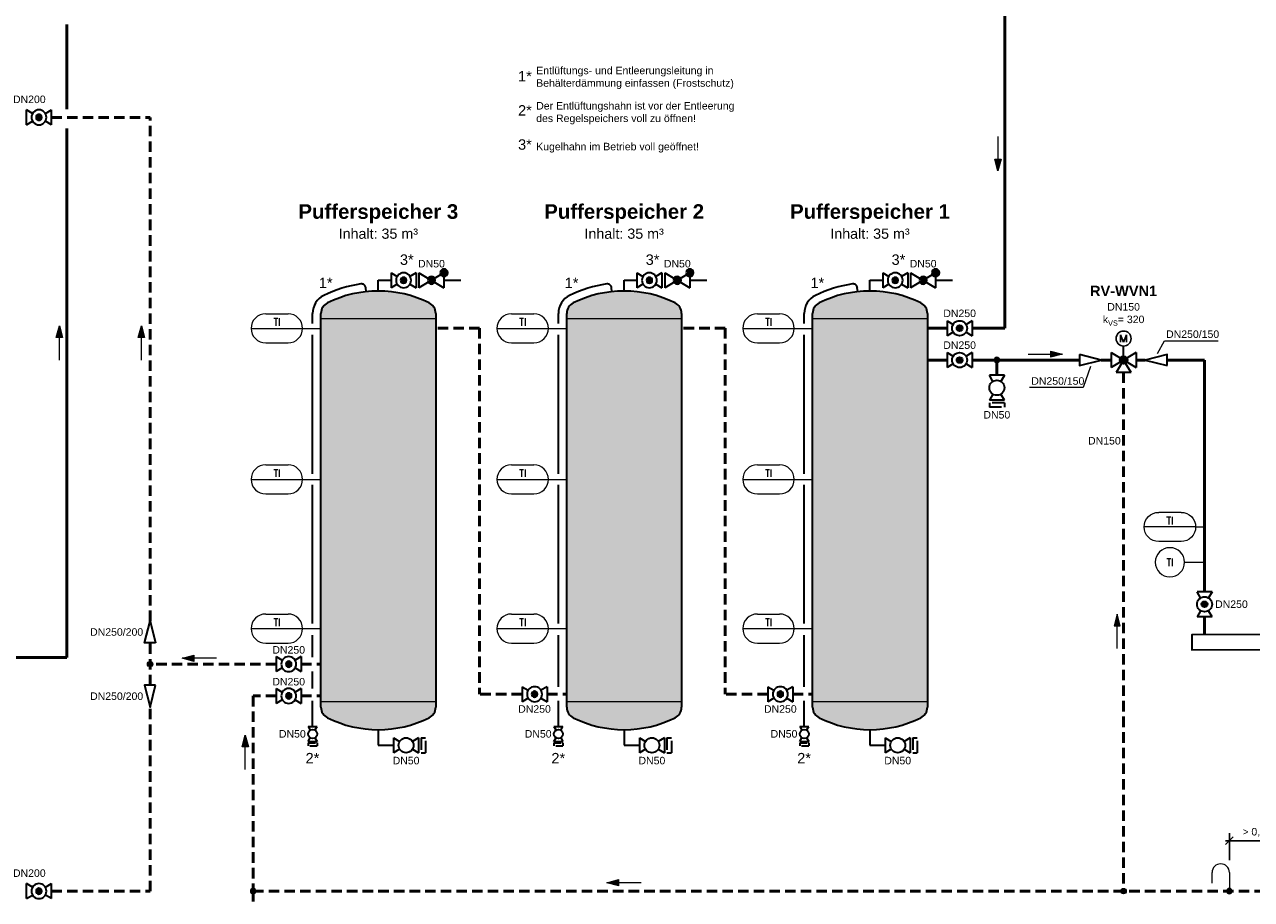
# Model space of a CAD drawing. Header units: millimetres. Extents: x -226 to 2201, y 0 to 1085.
# Tile 21 of 27: x 846 to 1140, y 629 to 839. Entities that reach past the tile are written whole.
import ezdxf
from ezdxf import colors
from ezdxf.entities.mleader import LeaderData, LeaderLine
from ezdxf.enums import TextEntityAlignment as Align
from ezdxf.math import Vec2, Vec3

# ---------------------------------------------------------------- set-up
doc = ezdxf.new("R2010")
doc.units = ezdxf.units.MM
doc.header["$PDMODE"] = 1
doc.linetypes.add('GESTRICHELT2', pattern=[0.375, 0.25, -0.125])
doc.layers.get('0').update_dxf_attribs({"lineweight": 18})
for name, color, linetype, lineweight in [('TGAx_G_KOM_GA-Symbole', 7, 'Continuous', 18), ('TGAx_H_KOM_Armaturen', 7, 'Continuous', 35), ('TGAx_H_KOM_Bauteile', 7, 'Continuous', 35), ('TGAx_H_KOM_Bauteile-Schraff', 9, 'Continuous', 18), ('TGAx_H_LTG_Druckhaltung', 137, 'Continuous', 50), ('TGAx_H_LTG_NT_RL', 164, 'GESTRICHELT2', 50), ('TGAx_H_LTG_NT_VL', 12, 'Continuous', 50), ('TGAx_H_TXT_Beschriftung', 7, 'Continuous', 18), ('TGAx_H_TXT_Dimensionierung', 7, 'Continuous', 18), ('TGAx_K_KOM_Armaturen', 7, 'Continuous', 35), ('TGAx_K_TXT_Beschriftung', 7, 'Continuous', 18)]:
    doc.layers.add(name, color=color, linetype=linetype, lineweight=lineweight)
doc.styles.add('Annotative', font='arial.ttf')
doc.styles.add('Arial', font='arial.ttf')
doc.styles.add('MSR-Arial', font='romans.shx')
doc.dimstyles.new('Annotative', dxfattribs={"dimscale": 0, "dimtxt": 2.5, "dimasz": 2.5, "dimexe": 3, "dimexo": 0, "dimgap": 1.5, "dimtad": 1, "dimdec": 0, "dimdsep": 46, "dimtxsty": 'Annotative', "dimblk": 'OBLIQUE', "dimcen": 0, "dimdle": 3, "dimadec": 0, "dimazin": 0, "dimtfac": 1, "dimtdec": 0, "dimtofl": 0, "dimtmove": 0, "dimatfit": 3, "dimldrblk": 'OBLIQUE', "dimfxl": 3, "dimfxlon": 1, "dimtolj": 1, "dimtzin": 0, "dimarcsym": 0})

# ---------------------------------------------------------------- blocks, each defined once
blk = doc.blocks.new('7.01.05-Absperrkugelhahn')
h = blk.add_hatch(color=256)
h.dxf.hatch_style = 1
h.paths.add_polyline_path([(2.3, 0, 1), (3.7, 0, 1)])
at = {"linetype": 'Continuous'}
for p, q in [((0, 1.8), (1.46, 0.93)), ((0, 1.8), (0, -1.8)), ((6, 1.8), (4.54, 0.93)), ((6, 1.8), (6, -1.8)), ((1.46, -0.93), (0, -1.8)), ((4.54, -0.93), (6, -1.8))]:
    blk.add_line(p, q, dxfattribs=at)
for radius in [1.8, 0.7]:
    blk.add_circle((3, 0), radius, dxfattribs=at)
blk = doc.blocks.new('6.01-Reduzierung')
at = {"flags": 128}
blk.add_lwpolyline([(0, 1.3125), (0, -1.3125), (5.25, 0)], close=True, dxfattribs=at)
blk = doc.blocks.new('Leitungs-Verbindungspkt')
at = {"linetype": 'Continuous', "lineweight": 18}
blk.add_hatch(color=256, dxfattribs=at).paths.add_polyline_path([(0.65, 0, 1), (-0.65, 0, 1)])
blk.add_circle((0, 0), 0.65, dxfattribs=at)
blk = doc.blocks.new('GA_FÜHLER-FERN_SymLang')
for p, q in [((-7.94, 3.5), (-2.6, 3.5)), ((-11.44, 0), (0.9, 0)), ((-7.94, -3.5), (-2.6, -3.5))]:
    blk.add_line(p, q)
for centre, start, end in [((-7.94, 0), 90, 270), ((-2.6, 0), 270, 90)]:
    blk.add_arc(centre, 3.5, start, end)
at = {"style": 'MSR-Arial', "width": 0.9}
for tag, p in [('MESSART', (-5.25, 1.5)), ('WERT', (-5.25, -1.55))]:
    blk.add_attdef(tag, text='', height=1.8, dxfattribs=at).set_placement(p, align=Align.MIDDLE_CENTER)
blk = doc.blocks.new('7.01.04-Absperrhahn allg.')
at = {"linetype": 'Continuous'}
for p, q in [((0, 1.8), (0, -1.8)), ((0, 1.8), (1.46, 0.93)), ((6, 1.8), (4.54, 0.93)), ((6, 1.8), (6, -1.8)), ((1.46, -0.93), (0, -1.8)), ((4.54, -0.93), (6, -1.8))]:
    blk.add_line(p, q, dxfattribs=at)
blk.add_circle((3, 0), 1.8, dxfattribs=at)
blk = doc.blocks.new('5.07-Kupplung allg.')
at = {"linetype": 'Continuous'}
for p, q in [((0, 1.8), (0, -1.1)), ((1.1, 1.1), (1.1, 0)), ((1.1, 0), (1.1, -1.8))]:
    blk.add_line(p, q, dxfattribs=at)
for p, q in [((0, 1.8), (1.1, 1.8)), ((0, -1.8), (1.1, -1.8))]:
    blk.add_line(p, q)
blk = doc.blocks.new('7.04.02-Rückschlagventil')
at = {"linetype": 'Continuous'}
for p, q in [((0, 1.8), (6, -1.8)), ((6, 1.8), (0, -1.8)), ((0, 1.8), (0, -1.8)), ((6, 1.8), (6, -1.8))]:
    blk.add_line(p, q, dxfattribs=at)
for centre, radius in [((0, 1.8), 0.9), ((0, 1.8), 0.8), ((0, 1.8), 0.7), ((0, 1.8), 0.6), ((0, 1.8), 0.5), ((0, 1.8), 0.4), ((0, 1.8), 0.3), ((0, 1.8), 0.2), ((0, 1.8), 0.1), ((3, 0), 0.9), ((3, 0), 0.8), ((3, 0), 0.7), ((3, 0), 0.6), ((3, 0), 0.5), ((3, 0), 0.4), ((3, 0), 0.3), ((3, 0), 0.2), ((3, 0), 0.1)]:
    blk.add_circle(centre, radius, dxfattribs=at)
blk.add_point((3, 0), dxfattribs=at)
blk = doc.blocks.new('4.11-Pfeil-Fliessrichtung')
at = {"linetype": 'Continuous', "lineweight": 18}
blk.add_line((-4.12, 0), (4.12, 0), dxfattribs=at)
at = {"linetype": 'Continuous', "lineweight": 18, "flags": 128}
for points in [[(1.32, 0.75), (4.12, 0), (1.32, -0.75)], [(1.39, 0.66), (3.85, 0), (1.39, -0.66)], [(1.46, 0.57), (3.58, 0), (1.46, -0.57)], [(1.53, 0.48), (3.31, 0), (1.53, -0.48)], [(1.6, 0.39), (3.04, 0), (1.6, -0.39)], [(1.67, 0.3), (2.77, 0), (1.67, -0.3)], [(1.74, 0.21), (2.5, 0), (1.74, -0.21)], [(1.81, 0.11), (2.23, 0), (1.81, -0.11)], [(1.88, 0.02), (1.96, 0), (1.88, -0.02)]]:
    blk.add_lwpolyline(points, close=True, dxfattribs=at)
blk = doc.blocks.new('02.MSR_Fühler m. Fernwirkung_langrund')
for p, q in [((-2.67, 3.5), (2.67, 3.5)), ((-6.17, 0), (6.17, 0)), ((-2.67, -3.5), (2.67, -3.5))]:
    blk.add_line(p, q)
for centre, start, end in [((-2.67, 0), 90, 270), ((2.67, 0), 270, 90)]:
    blk.add_arc(centre, 3.5, start, end)
at = {"style": 'MSR-Arial', "width": 0.9}
for tag, p in [('MESSART', (0.02, 1.5)), ('WERT', (0.02, -1.55))]:
    blk.add_attdef(tag, text='', height=1.8, dxfattribs=at).set_placement(p, align=Align.MIDDLE_CENTER)
blk = doc.blocks.new('02.MSR_Fühler rund')
blk.add_circle((0, 0), 3.5)
at = {"style": 'MSR-Arial', "width": 0.9}
blk.add_attdef('MESSART', text='', height=1.8, dxfattribs=at).set_placement((0, 0), align=Align.MIDDLE_CENTER)
blk = doc.blocks.new('7.01.17-Dreiwegeventil')
at = {"linetype": 'Continuous'}
for p, q in [((-3, 1.8), (3, -1.8)), ((3, 1.8), (-3, -1.8)), ((-3, 1.8), (-3, -1.8)), ((0, 0), (-1.8, -3)), ((1.8, -3), (0, 0)), ((3, 1.8), (3, -1.8)), ((1.8, -3), (-1.8, -3))]:
    blk.add_line(p, q, dxfattribs=at)
for radius in [0.9, 0.8, 0.7, 0.6, 0.5, 0.4, 0.3, 0.2, 0.1]:
    blk.add_circle((0, 0), radius, dxfattribs=at)
blk.add_point((0, 0), dxfattribs=at)
blk = doc.blocks.new('7.05.02-Stellantr. Elektromotor')
at = {"lineweight": 25}
for p, q in [((-0.72, 0.9), (-0.72, -0.9)), ((-0.72, 0.9), (0, -0.9)), ((0, -0.9), (0.72, 0.9)), ((0.72, -0.9), (0.72, 0.9))]:
    blk.add_line(p, q, dxfattribs=at)
blk.add_circle((0, 0), 1.8, dxfattribs=at)
blk = doc.blocks.new('4.16-Leitungs-Verbindungspunkt')
at = {"linetype": 'Continuous', "lineweight": 18}
blk.add_hatch(color=256, dxfattribs=at).paths.add_polyline_path([(0.65, 0, 1), (-0.65, 0, 1)])
blk.add_circle((0, 0), 0.65, dxfattribs=at)
blk = doc.blocks.new('_Oblique')
at = {"color": 0, "linetype": 'ByBlock', "lineweight": -2}
blk.add_line((-0.5, -0.5), (0.5, 0.5), dxfattribs=at)
blk = doc.blocks.new('*D213')
at = {"layer": 'Defpoints', "color": 0, "transparency": 16777216}
for p in [(1149.51, 643.39), (1134.72, 635.76), (1149.51, 635.76)]:
    blk.add_point(p, dxfattribs=at)
at = {"layer": 'TGAx_K_TXT_Beschriftung', "color": 0, "lineweight": -2, "transparency": 16777216}
for p, q in [((1134.72, 638.76), (1134.72, 645.19)), ((1149.51, 638.76), (1149.51, 645.19)), ((1133.82, 643.39), (1150.41, 643.39))]:
    blk.add_line(p, q, dxfattribs=at)
at = {"layer": 'TGAx_K_TXT_Beschriftung', "color": 0, "lineweight": -2, "transparency": 16777216, "xscale": 1.8, "yscale": 1.8, "zscale": 1.8, "rotation": 180}
blk.add_blockref('_Oblique', (1134.72, 643.39), dxfattribs=at)
at = {"layer": 'TGAx_K_TXT_Beschriftung', "color": 0, "lineweight": -2, "transparency": 16777216, "xscale": 1.8, "yscale": 1.8, "zscale": 1.8}
blk.add_blockref('_Oblique', (1149.51, 643.39), dxfattribs=at)
at = {"layer": 'TGAx_K_TXT_Beschriftung', "color": 0, "transparency": 16777216, "insert": (1142.12, 645.37), "char_height": 1.8, "attachment_point": 5, "style": 'Annotative'}
blk.add_mtext('\\A1;{\\fSymbol|b0|i0|c2|p18;\\H0.95833x;>} 0,5 m', dxfattribs=at)

msp = doc.modelspace()

# ---------------------------------------------------------------- hatches: boundary and pattern name
at = {"layer": 'TGAx_H_KOM_Bauteile-Schraff'}
h = msp.add_hatch(color=256, dxfattribs=at)
h.dxf.hatch_style = 1
h.set_gradient(color1=(192, 192, 192), tint=1, name='CYLINDER')
edge = h.paths.add_edge_path()
edge.add_arc((941.7, 769.83), 2.8, 0, 63.6826)
edge.add_arc((930.74, 747.68), 27.51, 63.6826, 116.3174)
edge.add_arc((919.79, 769.83), 2.8, 116.3174, 180)
edge.add_line((916.99, 769.83), (916.99, 675.37))
edge.add_arc((919.79, 675.37), 2.8, 180, 243.6826)
edge.add_arc((930.74, 697.52), 27.51, 243.6826, 296.3174)
edge.add_arc((941.7, 675.37), 2.8, 296.3174, 360)
edge.add_line((944.5, 675.37), (944.5, 769.83))
h = msp.add_hatch(color=256, dxfattribs=at)
h.dxf.hatch_style = 1
h.set_gradient(color1=(192, 192, 192), tint=1, name='CYLINDER')
edge = h.paths.add_edge_path()
edge.add_arc((1000.62, 769.83), 2.8, 0, 63.6826)
edge.add_arc((989.66, 747.68), 27.51, 63.6826, 116.3174)
edge.add_arc((978.71, 769.83), 2.8, 116.3174, 180)
edge.add_line((975.91, 769.83), (975.91, 675.37))
edge.add_arc((978.71, 675.37), 2.8, 180, 243.6826)
edge.add_arc((989.66, 697.52), 27.51, 243.6826, 296.3174)
edge.add_arc((1000.62, 675.37), 2.8, 296.3174, 360)
edge.add_line((1003.42, 675.37), (1003.42, 769.83))
h = msp.add_hatch(color=256, dxfattribs=at)
h.dxf.hatch_style = 1
h.set_gradient(color1=(192, 192, 192), tint=1, name='CYLINDER')
edge = h.paths.add_edge_path()
edge.add_arc((1059.54, 769.83), 2.8, 0, 63.6826)
edge.add_arc((1048.58, 747.68), 27.51, 63.6826, 116.3174)
edge.add_arc((1037.63, 769.83), 2.8, 116.3174, 180)
edge.add_line((1034.83, 769.83), (1034.83, 675.37))
edge.add_arc((1037.63, 675.37), 2.8, 180, 243.6826)
edge.add_arc((1048.58, 697.52), 27.51, 243.6826, 296.3174)
edge.add_arc((1059.54, 675.37), 2.8, 296.3174, 360)
edge.add_line((1062.34, 675.37), (1062.34, 769.83))

# ---------------------------------------------------------------- linework, layer by layer
at = {"layer": 'TGAx_G_KOM_GA-Symbole'}
for p, q in [((912.6, 766.24), (916.99, 766.24)), ((971.52, 766.24), (975.91, 766.24)), ((1030.44, 766.24), (1034.83, 766.24)), ((1126.64, 718.62), (1128.77, 718.62)), ((1123.97, 710.15), (1128.77, 710.15)), ((912.6, 694.24), (916.99, 694.24)), ((971.52, 694.24), (975.91, 694.24)), ((1030.44, 694.24), (1034.83, 694.24))]:
    msp.add_line(p, q, dxfattribs=at)
at = {"layer": 'TGAx_H_KOM_Armaturen'}
msp.add_lwpolyline([(1272.27, 692.86), (1125.71, 692.78), (1125.71, 689.18), (1272.27, 689.26)], close=True, dxfattribs=at)
at = {"layer": 'TGAx_H_KOM_Bauteile'}
for p, q in [((930.74, 775.19), (930.74, 777.76)), ((930.74, 777.76), (933.79, 777.76)), ((989.66, 775.19), (989.66, 777.76)), ((989.66, 777.76), (992.71, 777.76)), ((1048.58, 775.19), (1048.58, 777.76)), ((1048.58, 777.76), (1051.63, 777.76)), ((927.82, 775.03), (927.71, 776.01)), ((986.74, 775.03), (986.63, 776.01)), ((1045.66, 775.03), (1045.55, 776.01)), ((914.99, 767.43), (914.99, 769.83)), ((916.99, 675.37), (916.99, 769.83)), ((944.5, 769.83), (944.5, 675.37)), ((973.91, 767.43), (973.91, 769.83)), ((975.91, 675.37), (975.91, 769.83)), ((1003.42, 769.83), (1003.42, 675.37)), ((1032.83, 767.43), (1032.83, 769.83)), ((1034.83, 675.37), (1034.83, 769.83)), ((1062.34, 769.83), (1062.34, 675.37)), ((914.99, 731.33), (914.99, 764.65)), ((914.99, 695.43), (914.99, 728.69)), ((914.99, 687.43), (914.99, 692.66)), ((973.91, 680.32), (973.91, 692.66)), ((1032.83, 680.32), (1032.83, 692.66)), ((914.99, 679.9), (914.99, 683.93)), ((914.99, 670.79), (914.99, 676.9)), ((973.91, 670.79), (973.91, 676.9)), ((1032.83, 670.79), (1032.83, 676.9)), ((930.74, 670.01), (930.74, 666.26)), ((989.66, 670.01), (989.66, 666.26)), ((1048.58, 670.01), (1048.58, 666.26)), ((930.74, 666.26), (934.39, 666.26)), ((989.66, 666.26), (993.31, 666.26)), ((1048.58, 666.26), (1052.23, 666.26))]:
    msp.add_line(p, q, dxfattribs=at)
at = {"layer": 'TGAx_H_KOM_Bauteile', "lineweight": 18}
for p, q in [((944.5, 768.49), (916.99, 768.49)), ((1003.42, 768.49), (975.91, 768.49)), ((1062.34, 768.49), (1034.83, 768.49)), ((944.5, 676.7), (916.99, 676.7)), ((1003.42, 676.7), (975.91, 676.7)), ((1062.34, 676.7), (1034.83, 676.7))]:
    msp.add_line(p, q, dxfattribs=at)
at = {"layer": 'TGAx_H_KOM_Bauteile'}
for centre, radius, start, end in [((930.74, 747.68), 29.51, 98.123, 116.3174), ((926.72, 775.9), 1, 6.1129, 98.123), ((989.66, 747.68), 29.51, 98.123, 116.3174), ((985.64, 775.9), 1, 6.1129, 98.123), ((1048.58, 747.68), 29.51, 98.123, 116.3174), ((1044.56, 775.9), 1, 6.1129, 98.123), ((919.79, 769.83), 4.8, 116.3174, 180), ((930.74, 747.68), 27.51, 63.6826, 116.3174), ((978.71, 769.83), 4.8, 116.3174, 180), ((989.66, 747.68), 27.51, 63.6826, 116.3174), ((1037.63, 769.83), 4.8, 116.3174, 180), ((1048.58, 747.68), 27.51, 63.6826, 116.3174), ((919.79, 769.83), 2.8, 116.3174, 180), ((941.7, 769.83), 2.8, 0, 63.6826), ((978.71, 769.83), 2.8, 116.3174, 180), ((1000.62, 769.83), 2.8, 0, 63.6826), ((1037.63, 769.83), 2.8, 116.3174, 180), ((1059.54, 769.83), 2.8, 0, 63.6826), ((919.79, 675.37), 2.8, 180, 243.6826), ((941.7, 675.37), 2.8, 296.3174, 0), ((978.71, 675.37), 2.8, 180, 243.6826), ((1000.62, 675.37), 2.8, 296.3174, 0), ((1037.63, 675.37), 2.8, 180, 243.6826), ((1059.54, 675.37), 2.8, 296.3174, 0), ((930.74, 697.52), 27.51, 243.6826, 296.3174), ((989.66, 697.52), 27.51, 243.6826, 296.3174), ((1048.58, 697.52), 27.51, 243.6826, 296.3174)]:
    msp.add_arc(centre, radius, start, end, dxfattribs=at)
at = {"layer": 'TGAx_H_LTG_NT_RL', "ltscale": 10}
for p, q in [((852.4, 816.83), (876.04, 816.83)), ((876.04, 696.05), (876.04, 816.83)), ((954.99, 766.27), (944.5, 766.27)), ((954.99, 766.27), (954.99, 678.52)), ((1013.91, 766.27), (1003.42, 766.27)), ((1013.91, 766.27), (1013.91, 678.52)), ((876.04, 680.66), (876.04, 690.8)), ((906.26, 685.73), (876.04, 685.73)), ((912.26, 685.73), (916.99, 685.73)), ((906.26, 678.1), (900.73, 678.1)), ((900.73, 678.1), (900.73, 631.29)), ((912.26, 678.1), (916.99, 678.1)), ((965.18, 678.52), (954.99, 678.52)), ((971.18, 678.52), (975.91, 678.52)), ((1024.1, 678.52), (1013.91, 678.52)), ((1030.1, 678.52), (1034.83, 678.52)), ((876.04, 631.29), (876.04, 675.41)), ((852.4, 631.29), (876.04, 631.29)), ((900.73, 631.29), (1444.46, 631.29))]:
    msp.add_line(p, q, dxfattribs=at)
at = {"layer": 'TGAx_H_LTG_NT_VL', "ltscale": 0.1}
for p, q in [((1080.93, 766.27), (1080.93, 849.41)), ((856.09, 818.82), (856.09, 839.09)), ((856.09, 687.29), (856.09, 814.13)), ((1067.07, 766.27), (1062.34, 766.27)), ((1073.07, 766.27), (1080.93, 766.27)), ((1067.07, 758.64), (1062.34, 758.64)), ((1073.07, 758.64), (1098.77, 758.64)), ((1104.02, 758.64), (1106.37, 758.64)), ((1112.37, 758.64), (1114.56, 758.64)), ((1119.81, 758.64), (1128.77, 758.64)), ((1128.77, 758.64), (1128.77, 703.07)), ((1128.77, 697.07), (1128.77, 692.78)), ((856.09, 687.29), (838.01, 687.29))]:
    msp.add_line(p, q, dxfattribs=at)
at = {"layer": 'TGAx_K_KOM_Armaturen'}
for p, q in [((946.48, 777.76), (950.54, 777.76)), ((1005.4, 777.76), (1009.46, 777.76)), ((1064.32, 777.76), (1068.38, 777.76))]:
    msp.add_line(p, q, dxfattribs=at)

# ---------------------------------------------------------------- block references
at = {"layer": 'TGAx_G_KOM_GA-Symbole'}
for p in [(911.69, 766.24), (970.61, 766.24), (1029.53, 766.24), (911.69, 694.24), (970.61, 694.24), (1029.53, 694.24)]:
    msp.add_blockref('GA_FÜHLER-FERN_SymLang', p, dxfattribs=at).add_auto_attribs({'MESSART': 'TI'})
ref = msp.add_blockref('02.MSR_Fühler m. Fernwirkung_langrund', (1120.47, 718.62), dxfattribs=dict(at, xscale=-1))
ref.add_attrib('MESSART', 'TI', dxfattribs={"layer": '0', "height": 1.8, "style": 'MSR-Arial', "width": 0.9}).set_placement((1120.45, 720.11), align=Align.MIDDLE_CENTER)
ref = msp.add_blockref('02.MSR_Fühler rund', (1120.47, 710.15), dxfattribs=dict(at, xscale=-1))
ref.add_attrib('MESSART', 'TI', dxfattribs={"layer": '0', "height": 1.8, "style": 'MSR-Arial', "width": 0.9}).set_placement((1120.47, 710.15), align=Align.MIDDLE_CENTER)
at = {"layer": 'TGAx_H_KOM_Armaturen', "xscale": -1}
for name, p, rotation in [('7.01.05-Absperrkugelhahn', (846.4, 816.83), 180), ('6.01-Reduzierung', (876.04, 690.8), 270), ('7.01.05-Absperrkugelhahn', (846.4, 631.29), 180)]:
    msp.add_blockref(name, p, dxfattribs=dict(at, rotation=rotation))
at = {"layer": 'TGAx_H_KOM_Armaturen'}
for name, p in [('7.01.05-Absperrkugelhahn', (1067.07, 766.27)), ('7.01.05-Absperrkugelhahn', (1067.07, 758.64)), ('6.01-Reduzierung', (1098.77, 758.64)), ('7.01.04-Absperrhahn allg.', (934.39, 666.26)), ('5.07-Kupplung allg.', (940.98, 666.26)), ('7.01.04-Absperrhahn allg.', (993.31, 666.26)), ('5.07-Kupplung allg.', (999.9, 666.26)), ('7.01.04-Absperrhahn allg.', (1052.23, 666.26)), ('5.07-Kupplung allg.', (1058.82, 666.26))]:
    msp.add_blockref(name, p, dxfattribs=at)
for name, p, rotation in [('6.01-Reduzierung', (1119.81, 758.64), 180), ('7.01.05-Absperrkugelhahn', (1128.77, 703.07), 270.0000000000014), ('6.01-Reduzierung', (876.04, 680.66), 270)]:
    msp.add_blockref(name, p, dxfattribs=dict(at, rotation=rotation))
at = {"layer": 'TGAx_H_KOM_Armaturen', "xscale": -1}
for p in [(912.26, 685.73), (912.26, 678.1), (971.18, 678.52), (1030.1, 678.52)]:
    msp.add_blockref('7.01.05-Absperrkugelhahn', p, dxfattribs=at)
at = {"layer": 'TGAx_H_KOM_Armaturen', "yscale": 0.6, "zscale": 0.6}
for name, p, xscale, rotation in [('7.01.04-Absperrhahn allg.', (914.99, 667.19), 0.6, 90.00000000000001), ('7.01.04-Absperrhahn allg.', (973.91, 667.19), 0.6, 90.00000000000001), ('7.01.04-Absperrhahn allg.', (1032.83, 667.19), 0.6, 90.00000000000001), ('5.07-Kupplung allg.', (914.99, 666.82), -0.6, 90), ('5.07-Kupplung allg.', (973.91, 666.82), -0.6, 90), ('5.07-Kupplung allg.', (1032.83, 666.82), -0.6, 90)]:
    msp.add_blockref(name, p, dxfattribs=dict(at, xscale=xscale, rotation=rotation))
at = {"layer": 'TGAx_H_LTG_NT_RL', "ltscale": 10}
for name, p, rotation in [('Leitungs-Verbindungspkt', (876.04, 685.73), 270), ('4.11-Pfeil-Fliessrichtung', (887.86, 687.14), 180), ('4.11-Pfeil-Fliessrichtung', (898.85, 664.61), 90)]:
    msp.add_blockref(name, p, dxfattribs=dict(at, rotation=rotation))
at = {"layer": 'TGAx_H_LTG_NT_VL', "ltscale": 0.1, "rotation": 270}
msp.add_blockref('4.11-Pfeil-Fliessrichtung', (1079.26, 808.14), dxfattribs=at)
at = {"layer": 'TGAx_H_LTG_NT_VL', "ltscale": 0.1}
msp.add_blockref('4.11-Pfeil-Fliessrichtung', (1090.61, 760.04), dxfattribs=at)
at = {"layer": 'TGAx_K_KOM_Armaturen', "xscale": -1}
for name, p in [('7.01.05-Absperrkugelhahn', (939.79, 777.76)), ('7.04.02-Rückschlagventil', (946.48, 777.76)), ('7.01.05-Absperrkugelhahn', (998.71, 777.76)), ('7.04.02-Rückschlagventil', (1005.4, 777.76)), ('7.01.05-Absperrkugelhahn', (1057.63, 777.76)), ('7.04.02-Rückschlagventil', (1064.32, 777.76))]:
    msp.add_blockref(name, p, dxfattribs=at)

# ---------------------------------------------------------------- texts
at = {"layer": 'TGAx_H_TXT_Beschriftung', "style": 'Arial'}
for s, insert, char_height, attachment_point in [('1*', (965.88, 826.69), 2.5, 5), ('Entlüftungs- und Entleerungsleitung in\\PBehälterdämmung einfassen (Frostschutz) ', (968.58, 828.97), 1.8, 1), ('Der Entlüftungshahn ist vor der Entleerung\\Pdes Regelspeichers voll zu öffnen!', (968.58, 820.5), 1.8, 1), ('2*', (965.88, 818.5), 2.5, 5), ('3*', (965.88, 810.3), 2.5, 5), ('Kugelhahn im Betrieb voll geöffnet!', (968.58, 810.73), 1.8, 1), ('{\\fArial|b1|i0|c0|p34;Pufferspeicher 3\\fArial|b0|i0|c0|p34;\\L\\P\\H0.7x;\\lInhalt: 35 m³}', (930.74, 796), 3.5, 2), ('{\\fArial|b1|i0|c0|p34;Pufferspeicher 2}\\P{\\H0.7x;Inhalt: 35 m³}', (989.66, 796), 3.5, 2), ('{\\fArial|b1|i0|c0|p34;Pufferspeicher 1\\L\\P\\fArial|b0|i0|c0|p34;\\H0.7x;\\lInhalt: 35 m³}', (1048.58, 796), 3.5, 2), ('1*', (918.13, 777.13), 2.5, 5), ('1*', (977.05, 777.13), 2.5, 5), ('1*', (1035.97, 777.13), 2.5, 5)]:
    msp.add_mtext(s, dxfattribs=dict(at, insert=insert, char_height=char_height, attachment_point=attachment_point))
at = {"layer": 'TGAx_H_TXT_Beschriftung', "char_height": 2.5, "attachment_point": 5, "style": 'Arial'}
for s, insert, width in [('3*', (937.56, 782.69), 0.3165), ('3*', (996.48, 782.69), 0.3165), ('3*', (1055.4, 782.69), 0.3165), ('2*', (914.95, 663.18), 1.5781), ('2*', (973.87, 663.18), 1.5781), ('2*', (1032.79, 663.18), 1.5781)]:
    msp.add_mtext(s, dxfattribs=dict(at, insert=insert, width=width))
at = {"layer": 'TGAx_H_TXT_Dimensionierung', "style": 'Arial'}
for p in [(874.38, 693.43), (874.38, 678.04)]:
    msp.add_text('DN250/200', height=1.8, dxfattribs=at).set_placement(p, align=Align.MIDDLE_RIGHT)
at = {"layer": 'TGAx_H_TXT_Dimensionierung', "char_height": 1.8, "width": 1.7603, "attachment_point": 5, "style": 'Arial'}
for insert in [(847.09, 821.14), (847.09, 635.6)]:
    msp.add_mtext('DN200', dxfattribs=dict(at, insert=insert))
at = {"layer": 'TGAx_H_TXT_Dimensionierung', "char_height": 1.8, "attachment_point": 5, "style": 'Arial'}
for s, insert in [('DN50', (943.48, 781.73)), ('DN50', (1002.4, 781.73)), ('DN50', (1061.32, 781.73)), ('DN250', (1070.07, 769.83)), ('DN250', (1070.07, 762.2)), ('DN250', (1135.22, 700.09)), ('DN250', (909.26, 689.13)), ('DN250', (909.26, 681.5)), ('DN250', (968.18, 674.96)), ('DN250', (1027.1, 674.96)), ('DN50', (910.13, 669)), ('DN50', (969.05, 669)), ('DN50', (1027.97, 669)), ('DN50', (937.39, 662.59)), ('DN50', (996.31, 662.59)), ('DN50', (1055.23, 662.59))]:
    msp.add_mtext(s, dxfattribs=dict(at, insert=insert))

# ---------------------------------------------------------------- next in the draw order: leaders
at = {"layer": 'TGAx_H_TXT_Beschriftung'}
ml = msp.add_multileader_mtext('Standard', dxfattribs=at)
ml.set_content('\\A1;Anschluss s.\\PSchema Heizung EZ\\PZchg.-Nr.:\\P130-091E-00-X004H', color=256, style='Arial')
ml.set_leader_properties(color=256, linetype='ByLayer', lineweight=-1)
ml.build(insert=Vec2(0, 0))
ml.multileader.update_dxf_attribs({"has_text_frame": 1, "text_right_attachment_type": 6, "dogleg_length": 1, "arrow_head_size": 1.8})
ctx = ml.context
ctx.base_point, ctx.char_height, ctx.arrow_head_size, ctx.landing_gap_size, ctx.plane_origin = Vec3(1436.67, 782.43), 2.5, 1.8, 1, Vec3(1578.45, 911.75)
ctx.right_attachment, ctx.text_align_type = 6, 1
notes = []
notes.append((ctx, [(0, (0, 0, 0), (0, 0), (1, 0), 1, [])]))
ctx.mtext.insert, ctx.mtext.alignment, ctx.mtext.flow_direction = Vec3(1459.92, 784.21), 2, 5
ctx.mtext.has_bg_fill, ctx.mtext.bg_color, ctx.mtext.bg_scale_factor, ctx.mtext.bg_transparency, ctx.mtext.use_window_bg_color = 1, -1027028792, 1.5, 0, 1
for ctx, leaders in notes:
    for number, flags, end, landing, length, lines in leaders:
        leader = LeaderData()
        leader.index, (leader.has_last_leader_line, leader.has_dogleg_vector, leader.attachment_direction) = number, flags
        leader.last_leader_point, leader.dogleg_vector, leader.dogleg_length = Vec3(end), Vec3(landing), length
        for number, points, colour, breaks in lines:
            line = LeaderLine()
            line.index, line.vertices, line.color, line.breaks = number, Vec3.list(points), colors.encode_raw_color(colour), breaks
            leader.lines.append(line)
        ctx.leaders.append(leader)

# ---------------------------------------------------------------- next in the draw order: linework, layer by layer
at = {"layer": 'TGAx_G_KOM_GA-Symbole'}
for p, q in [((912.6, 730.03), (916.99, 730.03)), ((971.52, 730.03), (975.91, 730.03)), ((1030.44, 730.03), (1034.83, 730.03))]:
    msp.add_line(p, q, dxfattribs=at)
at = {"layer": 'TGAx_H_KOM_Armaturen'}
msp.add_line((1109.37, 758.64), (1109.37, 762), dxfattribs=at)
at = {"layer": 'TGAx_H_KOM_Bauteile'}
for p, q in [((973.91, 731.33), (973.91, 764.65)), ((1032.83, 731.33), (1032.83, 764.65)), ((973.91, 695.43), (973.91, 728.69)), ((1032.83, 695.43), (1032.83, 728.69))]:
    msp.add_line(p, q, dxfattribs=at)
at = {"layer": 'TGAx_H_LTG_Druckhaltung', "lineweight": 18, "ltscale": 10}
for p, q in [((1130.57, 633.23), (1130.57, 635.76)), ((1134.72, 635.76), (1134.72, 631.29))]:
    msp.add_line(p, q, dxfattribs=at)
msp.add_arc((1132.65, 635.76), 2.08, 0, 180, dxfattribs=at)
at = {"layer": 'TGAx_H_LTG_NT_RL', "ltscale": 10}
for p, q in [((1109.37, 755.64), (1109.37, 631.29)), ((900.73, 631.29), (900.73, 627.65))]:
    msp.add_line(p, q, dxfattribs=at)
at = {"layer": 'TGAx_H_LTG_NT_VL', "ltscale": 0.1}
msp.add_line((1078.99, 758.64), (1078.99, 754.99), dxfattribs=at)
at = {"layer": 'TGAx_H_TXT_Dimensionierung'}
for points in [[(1117.46, 760.22), (1119.16, 763.26), (1132.02, 763.26)], [(1101.4, 757.11), (1099.7, 752.04), (1086.84, 752.04)]]:
    msp.add_lwpolyline(points, dxfattribs=at)

# ---------------------------------------------------------------- next in the draw order: block references
at = {"layer": 'TGAx_G_KOM_GA-Symbole'}
for p in [(911.69, 730.03), (970.61, 730.03), (1029.53, 730.03)]:
    msp.add_blockref('GA_FÜHLER-FERN_SymLang', p, dxfattribs=at).add_auto_attribs({'MESSART': 'TI'})
at = {"layer": 'TGAx_H_KOM_Armaturen'}
for name, p in [('7.05.02-Stellantr. Elektromotor', (1109.37, 763.8)), ('7.01.17-Dreiwegeventil', (1109.37, 758.64))]:
    msp.add_blockref(name, p, dxfattribs=at)
at = {"layer": 'TGAx_H_KOM_Armaturen', "rotation": 270}
for name, p in [('7.01.04-Absperrhahn allg.', (1078.99, 754.99)), ('5.07-Kupplung allg.', (1078.99, 748.41))]:
    msp.add_blockref(name, p, dxfattribs=at)
at = {"layer": 'TGAx_H_LTG_Druckhaltung', "lineweight": 18, "ltscale": 10, "xscale": -1, "rotation": 270}
msp.add_blockref('4.16-Leitungs-Verbindungspunkt', (1134.72, 631.29), dxfattribs=at)
at = {"layer": 'TGAx_H_LTG_NT_RL', "ltscale": 10}
for p, rotation in [((873.96, 762.7), 90.00000000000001), ((989.59, 633.3), 180)]:
    msp.add_blockref('4.11-Pfeil-Fliessrichtung', p, dxfattribs=dict(at, rotation=rotation))
at = {"layer": 'TGAx_H_LTG_NT_RL', "ltscale": 10, "xscale": -1, "rotation": 270}
for name, p in [('4.11-Pfeil-Fliessrichtung', (1107.83, 693.61)), ('4.16-Leitungs-Verbindungspunkt', (900.73, 631.29))]:
    msp.add_blockref(name, p, dxfattribs=at)
at = {"layer": 'TGAx_H_LTG_NT_RL', "ltscale": 10}
msp.add_blockref('4.16-Leitungs-Verbindungspunkt', (1109.37, 631.29), dxfattribs=at)
at = {"layer": 'TGAx_H_LTG_NT_VL', "ltscale": 0.1, "rotation": 90.00000000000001}
msp.add_blockref('4.11-Pfeil-Fliessrichtung', (854.31, 762.7), dxfattribs=at)
at = {"layer": 'TGAx_H_LTG_NT_VL', "ltscale": 0.1, "xscale": -1, "rotation": 270}
msp.add_blockref('4.16-Leitungs-Verbindungspunkt', (1078.99, 758.64), dxfattribs=at)

# ---------------------------------------------------------------- next in the draw order: texts
at = {"layer": 'TGAx_H_TXT_Beschriftung', "insert": (1109.37, 771.67), "char_height": 1.8, "attachment_point": 5, "style": 'Arial'}
msp.add_mtext('\\A1;{\\fArial|b1|i0|c0|p34;\\H1.38889x;RV-WVN1\\P\\fArial|b0|i0|c0|p34;\\H0.72x;DN150\\Pk\\H0.7x;\\S^ VS;\\H1.42857x;= 320}', dxfattribs=at)
at = {"layer": 'TGAx_H_TXT_Dimensionierung', "char_height": 1.8, "width": 1.7603, "attachment_point": 4, "style": 'Arial'}
for insert in [(1119.56, 764.83), (1087.24, 753.6)]:
    msp.add_mtext('DN250/150', dxfattribs=dict(at, insert=insert))
at = {"layer": 'TGAx_H_TXT_Dimensionierung', "char_height": 1.8, "attachment_point": 5, "style": 'Arial'}
for s, insert in [('DN50', (1078.99, 745.5)), ('DN150', (1104.77, 739.27))]:
    msp.add_mtext(s, dxfattribs=dict(at, insert=insert))

# ---------------------------------------------------------------- next in the draw order: dimensions: what is measured, and where the dimension line sits
at = {"layer": 'TGAx_K_TXT_Beschriftung'}
dim = msp.add_linear_dim(base=(1149.51, 643.39), p1=(1134.72, 635.76), p2=(1149.51, 635.76), text='{\\fSymbol|b0|i0|c2|p18;\\H0.95833x;>} 0,5 m', dimstyle='Annotative', override={"dimtxt": 1.8, "dimasz": 1.8, "dimexe": 1.8, "dimexo": 3, "dimgap": 0.9, "dimdle": 0.9, "dimfxlon": 0}, dxfattribs=at)
dim.commit()
dim.dimension.update_dxf_attribs({"geometry": '*D213', "text_midpoint": (1142.12, 645.37)})

doc.saveas('drawing.dxf')
